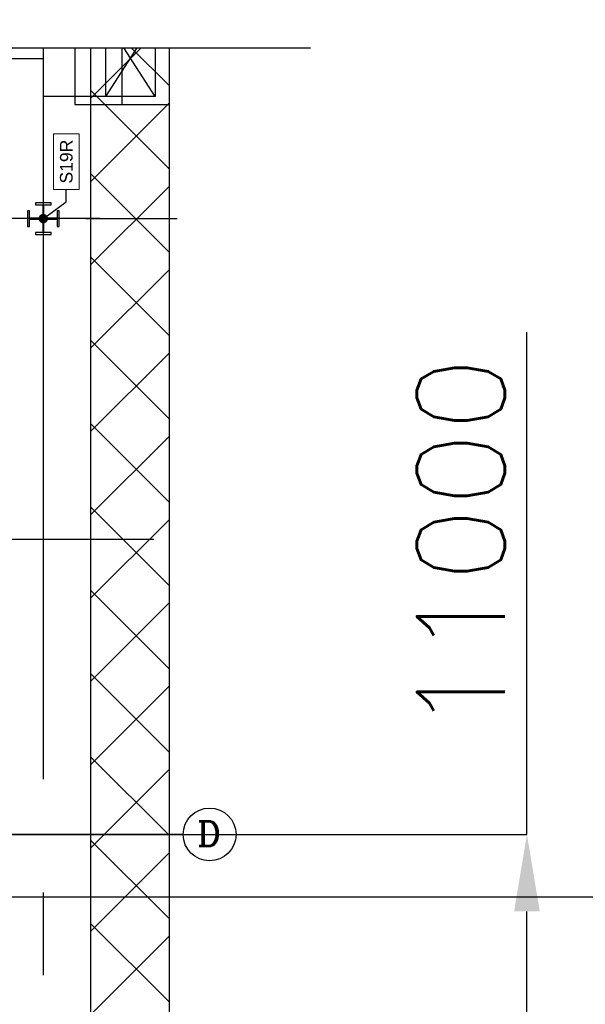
# Model space of a CAD drawing. Header units: inches. Extents: x 0 to 1544102, y -303681 to 23144100.
# Tile 35 of 256: x 55891 to 58140, y -138011 to -134093. Entities that reach past the tile are written whole.
import ezdxf
from ezdxf import colors
from ezdxf.entities.mleader import LeaderData, LeaderLine
from ezdxf.enums import TextEntityAlignment as Align
from ezdxf.math import Vec2, Vec3

# ---------------------------------------------------------------- set-up
doc = ezdxf.new("R2010")
doc.units = ezdxf.units.IN
doc.header["$LTSCALE"] = 1800
doc.header["$MEASUREMENT"] = 0
doc.linetypes.add('CENTER', pattern=[2, 1.25, -0.25, 0.25, -0.25])
doc.layers.get('0').update_dxf_attribs({"color": 253, "lineweight": 9})
for name, color, linetype in [('1', 7, 'Continuous'), ('1_01_FURNACE', 7, 'CENTER'), ('1_01_STEEL_TIER1', 7, 'Continuous'), ('1_COLD_PA_TO_APH', 7, 'Continuous'), ('4_01_HOT_PA_TO_MILLS', 7, 'Continuous'), ('CEN', 2, 'CENTER'), ('CENTER', 10, 'CENTER'), ('Column-Tags', 252, 'Continuous'), ('DIM', 4, 'Continuous'), ('DIMTEXT', 132, 'Continuous'), ('DIMTEXT-CL', 132, 'CENTER'), ('GRID', 251, 'CENTER'), ('Road', 3, 'Continuous'), ('STEEL-COLUMNS-CL', 252, 'CENTER'), ('TEXT', 3, 'Continuous')]:
    doc.layers.add(name, color=color, linetype=linetype)
doc.layers.add('TRENCH-TRESTLE', color=6, linetype='Continuous', lineweight=30)
doc.styles.add('ROMANC', font='ROMANC.SHX')
doc.styles.add('ROMANS', font='romans.shx')
doc.styles.get("Standard").update_dxf_attribs({"font": 'arial.ttf'})
doc.dimstyles.new('User2400', dxfattribs={"dimscale": 175, "dimtxt": 2, "dimasz": 1.75, "dimexe": 0, "dimexo": 0, "dimgap": 0.5, "dimtad": 1, "dimdec": 0, "dimlfac": 8, "dimzin": 0, "dimdsep": 46, "dimtxsty": 'ROMANS', "dimcen": 0, "dimclrd": 1, "dimclre": 1, "dimclrt": 3, "dimadec": 0, "dimazin": 0, "dimtfac": 0.09, "dimtdec": 0, "dimtix": 1, "dimtofl": 0, "dimtmove": 0, "dimatfit": 3, "dimfxl": 1, "dimtolj": 1, "dimtzin": 0, "dimarcsym": 0})

# ---------------------------------------------------------------- blocks, each defined once
blk = doc.blocks.new('COLTAG')
at = {"transparency": 16777216}
blk.add_lwpolyline([(555, 1242), (2322, 1242), (2322, 424), (555, 424)], close=True, dxfattribs=at)
blk.add_attdef('COL', text='', height=400, dxfattribs=at).set_placement((1439, 833), align=Align.MIDDLE_CENTER)
blk = doc.blocks.new('_Dot')
at = {"color": 0, "linetype": 'ByBlock', "lineweight": -2}
blk.add_line((-0.5, 0), (-1, 0), dxfattribs=at)
at = {"color": 0, "linetype": 'ByBlock', "const_width": 0.5}
blk.add_lwpolyline([(-0.25, 0, 1), (0.25, 0, 1)], format="xyb", close=True, dxfattribs=at)
blk = doc.blocks.new('*D407')
at = {"layer": 'DIM', "color": 1, "lineweight": -2, "transparency": 16777216}
for p, q in [((57907.7, -137334.9), (57907.7, -135337)), ((56393.6, -137334.9), (57907.7, -137334.9)), ((57907.7, -138403.7), (57907.7, -137641.2)), ((56393.6, -138709.9), (57907.7, -138709.9))]:
    blk.add_line(p, q, dxfattribs=at)
at = {"layer": 'DIM', "color": 1, "transparency": 16777216}
for points in [[(57856.6, -137641.2), (57958.7, -137641.2), (57907.7, -137334.9)], [(57856.6, -138403.7), (57958.7, -138403.7), (57907.7, -138709.9)]]:
    blk.add_solid(points, dxfattribs=at)
at = {"layer": 'DIM', "color": 3, "transparency": 16777216, "insert": (57645.2, -136182.9), "char_height": 350, "attachment_point": 5, "rotation": 90, "style": 'ROMANS'}
blk.add_mtext('\\A1;11000', dxfattribs=at)

msp = doc.modelspace()

# ---------------------------------------------------------------- linework, layer by layer
at = {"color": 8, "linetype": 'ByBlock'}
for p, q in [((56373.44, -134205.33), (56172.33, -134406.44)), ((56484.83, -134355.38), (56334.78, -134205.33)), ((56484.83, -134686.83), (56172.33, -134374.33)), ((56484.83, -134425.4), (56172.33, -134737.9)), ((56484.83, -135018.29), (56172.33, -134705.79)), ((56484.83, -134756.85), (56172.33, -135069.35)), ((56484.83, -135349.75), (56172.33, -135037.25)), ((56484.83, -135088.31), (56172.33, -135400.81)), ((56484.83, -135681.2), (56172.33, -135368.7)), ((56484.83, -135419.77), (56172.33, -135732.27)), ((56484.83, -136012.66), (56172.33, -135700.16)), ((56484.83, -135751.22), (56172.33, -136063.72)), ((56484.83, -136344.12), (56172.33, -136031.62)), ((56484.83, -136082.68), (56172.33, -136395.18)), ((56484.83, -136675.57), (56172.33, -136363.07)), ((56484.83, -136414.14), (56172.33, -136726.64)), ((56484.83, -137007.03), (56172.33, -136694.53)), ((56484.83, -136745.59), (56172.33, -137058.09)), ((56484.83, -137338.48), (56172.33, -137025.98)), ((56484.83, -137077.05), (56172.33, -137389.55)), ((56484.83, -137669.94), (56172.33, -137357.44)), ((56484.83, -137408.5), (56172.33, -137721)), ((56484.83, -138001.4), (56172.33, -137688.9)), ((56484.83, -137739.96), (56172.33, -138052.46))]:
    msp.add_line(p, q, dxfattribs=at)
at = {"layer": '1', "color": 8}
msp.add_circle((56646.12, -137334.93), 105.04, dxfattribs=at)
msp.add_circle((56646.12, -137334.93), 105.04, dxfattribs=at)
at = {"layer": '1_01_FURNACE', "color": 8}
msp.add_line((56297.33, -134205.33), (56297.33, -134430.66), dxfattribs=at)
at = {"layer": '1_01_STEEL_TIER1', "color": 8}
msp.add_lwpolyline([(56047.32, -134916.19), (56047.32, -134853.69), (56039.45, -134853.69), (56039.45, -134882.94), (55986.82, -134882.94), (55986.82, -134830.31), (56016.07, -134830.31), (56016.07, -134822.44), (55953.57, -134822.44), (55953.57, -134830.31), (55982.82, -134830.31), (55982.82, -134882.94), (55930.2, -134882.94), (55930.2, -134853.69), (55922.32, -134853.69), (55922.32, -134916.19), (55930.2, -134916.19), (55930.2, -134886.94), (55982.82, -134886.94), (55982.82, -134939.56), (55953.57, -134939.56), (55953.57, -134947.44), (56016.07, -134947.44), (56016.07, -134939.56), (55986.82, -134939.56), (55986.82, -134886.94), (56039.45, -134886.94), (56039.45, -134916.19), (56047.32, -134916.19)], dxfattribs=at)
at = {"layer": '1_COLD_PA_TO_APH', "color": 8}
for p, q in [((56109.83, -134205.33), (56109.83, -134430.66)), ((56484.83, -134205.33), (56484.83, -134430.66)), ((56258.95, -134399.41), (55984.83, -134399.41))]:
    msp.add_line(p, q, dxfattribs=at)
at = {"layer": '1_COLD_PA_TO_APH', "color": 8, "elevation": 4128.13}
msp.add_lwpolyline([(56428.95, -134205.33), (56428.95, -134399.41), (56233.95, -134399.41), (56233.95, -134205.33)], dxfattribs=at)
at = {"layer": '4_01_HOT_PA_TO_MILLS', "color": 8}
for p, q in [((56233.95, -134399.41, 4128.13), (56358.14, -134205.33, 4128.13)), ((56428.95, -134399.41, 4128.13), (56304.76, -134205.33, 4128.13))]:
    msp.add_line(p, q, dxfattribs=at)
at = {"layer": 'CEN', "color": 8, "linetype": 'CENTER', "ltscale": 10}
msp.add_line((56422.41, -137334.94), (24413.08, -137334.94), dxfattribs=at)
at = {"layer": 'CENTER', "color": 8}
msp.add_line((54272.33, -134247.44), (55984.83, -134247.44), dxfattribs=at)
at = {"layer": 'DIM'}
msp.add_lwpolyline([(29443.81, -134205.33), (40944.99, -134205.33), (40944.99, -131445.04), (45545.46, -136965.61), (45545.46, -134205.33), (57046.65, -134205.33)], dxfattribs=at)
at = {"layer": 'DIMTEXT', "color": 8}
msp.add_line((56109.83, -134430.66), (56484.83, -134430.66), dxfattribs=at)
at = {"layer": 'DIMTEXT-CL', "color": 8}
for p, q in [((55984.83, -134865.56), (55984.83, -137894.98)), ((56153.58, -134884.89), (56517.29, -134884.89)), ((56153.58, -134884.89), (56517.29, -134884.89)), ((54174.83, -136159.94), (56518.22, -136159.94)), ((54389.52, -137334.94), (56429.79, -137334.94))]:
    msp.add_line(p, q, dxfattribs=at)
at = {"layer": 'GRID', "color": 8}
msp.add_line((56541.08, -137334.93), (39653.58, -137334.93), dxfattribs=at)
at = {"layer": 'Road', "color": 8}
msp.add_line((62066.08, -137584.93), (18535.19, -137584.93), dxfattribs=at)
at = {"layer": 'STEEL-COLUMNS-CL', "color": 8}
for p, q in [((55984.83, -134205.33, 163.58), (55984.83, -134859.94)), ((56209.69, -134884.95), (54157.55, -134884.94))]:
    msp.add_line(p, q, dxfattribs=at)
at = {"layer": 'TRENCH-TRESTLE', "color": 8, "ltscale": 100}
for p, q in [((56172.33, -134205.33), (56172.33, -138085.05)), ((56484.83, -134205.33), (56484.83, -138522.55))]:
    msp.add_line(p, q, dxfattribs=at)

# ---------------------------------------------------------------- texts
at = {"layer": 'TEXT', "color": 8, "style": 'ROMANC'}
msp.add_text('D', height=100, dxfattribs=at).set_placement((56596.4, -137381.94))

# ---------------------------------------------------------------- dimensions: what is measured, and where the dimension line sits
at = {"layer": 'DIM'}
dim = msp.add_linear_dim(base=(57907.67, -137334.93), p1=(56393.62, -138709.93), p2=(56393.62, -137334.93), angle=90, dimstyle='User2400', dxfattribs=at)
dim.commit()
dim.dimension.update_dxf_attribs({"geometry": '*D407', "text_midpoint": (57907.67, -136182.85), "dimtype": 160})

# ---------------------------------------------------------------- leaders
at = {"layer": 'Column-Tags', "color": 8}
ml = msp.add_multileader_block('Standard', dxfattribs=at)
ml.set_content('COLTAG', color=8, scale=0.125)
ml.set_attribute('COL', 'S19R', width=0)
ml.set_leader_properties()
ml.set_arrow_properties(name='DOT')
ml.build(insert=Vec2(0, 0))
ml.multileader.update_dxf_attribs({"text_right_attachment_type": 6, "dogleg_length": 400, "arrow_head_size": 37.5})
ctx = ml.context
ctx.base_point, ctx.char_height, ctx.arrow_head_size, ctx.landing_gap_size, ctx.plane_origin, ctx.plane_x_axis, ctx.plane_y_axis = Vec3(56076.2, -134768.44), 0.0225, 37.5, 0.0112, Vec3(55986.83, -134882.89), Vec3(0, 1), Vec3(-1, 0)
ctx.right_attachment = 6
notes = []
notes.append((ctx, [(0, (1, 1, 0), (56076.2, -134818.44), (0, 1), 50, [(0, [(55984.84, -134884.89)], 0, [])])]))
ctx.block.insert, ctx.block.rotation = Vec3(56180.31, -134837.84), 1.5707963
for ctx, leaders in notes:
    for number, flags, end, landing, length, lines in leaders:
        leader = LeaderData()
        leader.index, (leader.has_last_leader_line, leader.has_dogleg_vector, leader.attachment_direction) = number, flags
        leader.last_leader_point, leader.dogleg_vector, leader.dogleg_length = Vec3(end), Vec3(landing), length
        for number, points, colour, breaks in lines:
            line = LeaderLine()
            line.index, line.vertices, line.color, line.breaks = number, Vec3.list(points), colors.encode_raw_color(colour), breaks
            leader.lines.append(line)
        ctx.leaders.append(leader)

doc.saveas('drawing.dxf')
